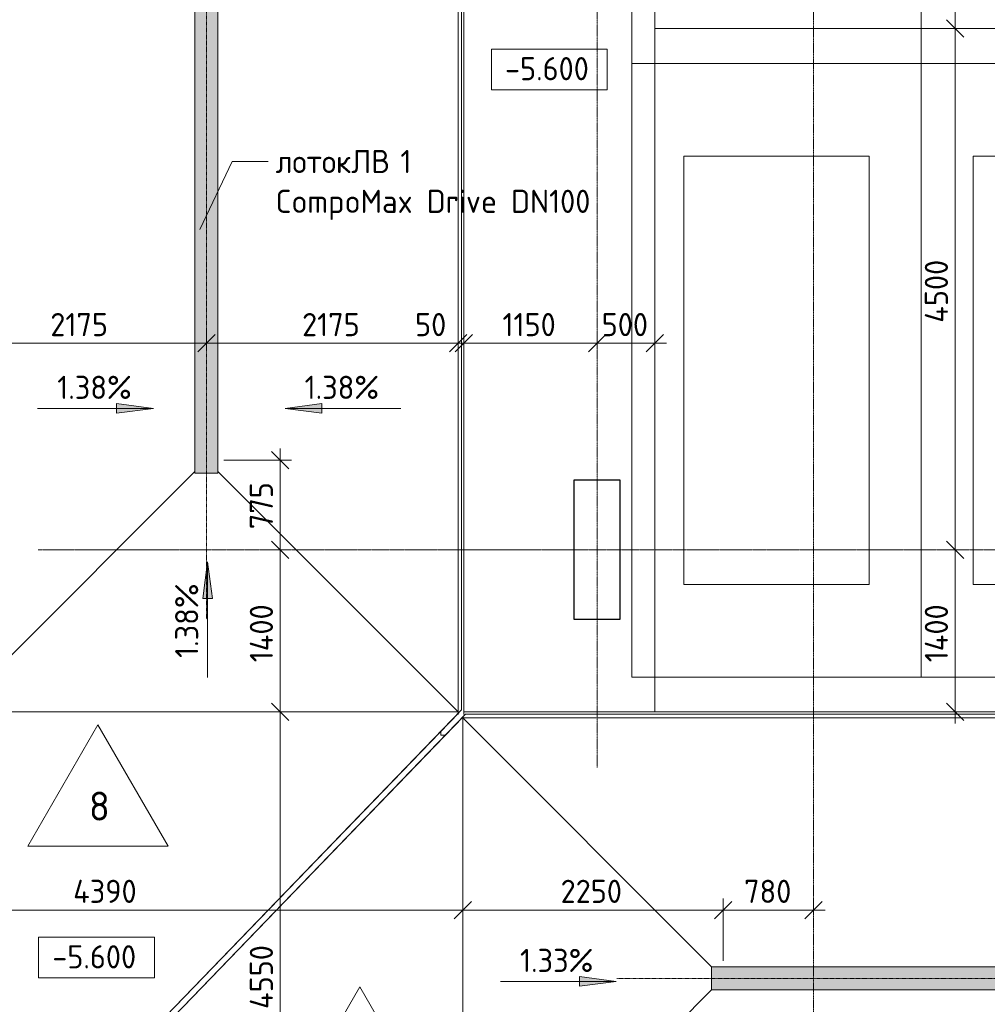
# Model space of a CAD drawing. Header units: millimetres. Extents: x 25420 to 100191, y -10965 to 131188.
# Tile 48 of 53: x 65812 to 74172, y 101476 to 109977. Entities that reach past the tile are written whole.
import ezdxf

# ---------------------------------------------------------------- set-up
doc = ezdxf.new("R2010")
doc.units = ezdxf.units.MM
for name, pattern in [('4_ Штрихпунктир_ 10 х 2 мм', [14, 10, -2, 0, -2]), ('4_ Штрихпунктир_ 15 х 2 мм', [19, 15, -2, 0, -2]), ('4_ Штрихпунктир_ 5 х 2 мм', [9, 5, -2, 0, -2])]:
    doc.linetypes.add(name, pattern=pattern)
for name, color, linetype, lineweight in [('A-ANNO-DIMS', 7, 'Continuous', 5), ('A-ANNO-DIMS-100', 7, 'Continuous', 5), ('A-DETL', 7, 'Continuous', 25), ('A-FLOR', 7, 'Continuous', 13), ('A-FLOR-IDEN', 7, 'Continuous', 5), ('A-GENM', 7, 'Continuous', 13), ('C-PRKG', 7, 'Continuous', 13), ('G-ANNO-DIMS', 7, 'Continuous', 5), ('G-ANNO-TEXT', 7, 'Continuous', 5), ('M-EQPM', 7, 'Continuous', 13), ('S-COLS', 7, 'Continuous', 25), ('S-GRID', 7, 'Continuous', 5)]:
    doc.layers.add(name, color=color, linetype=linetype, lineweight=lineweight)
doc.styles.add('GOST Common_2', font='GOST_Common.ttf', dxfattribs={"height": 250})
doc.styles.add('GOST Common_3', font='GOST_Common.ttf', dxfattribs={"height": 200})
doc.dimstyles.new('2_мм', dxfattribs={"dimscale": 304.8, "dimtxt": 201.142999, "dimasz": 0.492126, "dimexe": 0.328084, "dimexo": 0.492126, "dimgap": 0, "dimtad": 1, "dimdec": 0, "dimdsep": 46, "dimtxsty": 'GOST Common_3', "dimblk1": 'OBLIQUE', "dimblk2": 'OBLIQUE', "dimsah": 1, "dimcen": 0.09, "dimdle": 0.328084, "dimadec": 5, "dimazin": 2, "dimtfac": 1, "dimtdec": 4, "dimtix": 1, "dimtmove": 0, "dimatfit": 3, "dimfxl": 1, "dimtvp": 1, "dimtolj": 1, "dimtzin": 0, "dimarcsym": 2})
doc.dimstyles.new('2_мм_1', dxfattribs={"dimscale": 304.8, "dimtxt": 201.142999, "dimasz": 0.492126, "dimexe": 0.328084, "dimexo": 0.492126, "dimgap": 0, "dimtad": 1, "dimdec": 0, "dimdsep": 46, "dimtxsty": 'GOST Common_3', "dimblk1": 'OBLIQUE', "dimblk2": 'OBLIQUE', "dimsah": 1, "dimcen": 0.09, "dimdle": 0.328084, "dimadec": 5, "dimazin": 2, "dimtfac": 1, "dimtdec": 4, "dimtix": 1, "dimtmove": 1, "dimatfit": 3, "dimfxl": 1, "dimtvp": 1, "dimtolj": 1, "dimtzin": 0, "dimarcsym": 2})

# ---------------------------------------------------------------- blocks, each defined once
blk = doc.blocks.new('АР_Машиноместо - 5300x2500_С-V5--01_Подвал_МП_часть Б')
at = {"layer": 'C-PRKG'}
for p, q in [((2500, 0), (0, 0)), ((0, 0), (0, -5300)), ((2500, 0), (2500, -5300)), ((400, -500), (400, -4800)), ((400, -500), (2100, -500)), ((2100, -500), (2100, -4800)), ((400, -4800), (2100, -4800)), ((2500, -5300), (0, -5300))]:
    blk.add_line(p, q, dxfattribs=at)
blk = doc.blocks.new('АР_Машиноместо - 4900x2400_М__5300х2500_-3113489--01_Подвал_МП_часть Б')
at = {"layer": 'C-PRKG'}
for p, q in [((2500, 5300), (0, 5300)), ((0, 0), (0, 5300)), ((2500, 0), (2500, 5300)), ((450, 4500), (2050, 4500)), ((450, 800), (450, 4500)), ((2050, 800), (2050, 4500)), ((450, 800), (2050, 800)), ((2500, 0), (0, 0))]:
    blk.add_line(p, q, dxfattribs=at)
blk = doc.blocks.new('АР_Машиноместо - 5300x2500_С-V3--01_Подвал_МП_часть Б')
at = {"layer": 'C-PRKG'}
for p, q in [((2500, 5300), (0, 5300)), ((0, 0), (0, 5300)), ((2500, 0), (2500, 5300)), ((400, 4800), (2100, 4800)), ((400, 500), (400, 4800)), ((2100, 500), (2100, 4800)), ((400, 500), (2100, 500)), ((2500, 0), (0, 0))]:
    blk.add_line(p, q, dxfattribs=at)
blk = doc.blocks.new('АР_Машиноместо - 4900x2400_М__5300х2500_-V4--01_Подвал_МП_часть Б')
at = {"layer": 'C-PRKG'}
for p, q in [((2500, 0), (0, 0)), ((0, 0), (0, -5300)), ((2500, 0), (2500, -5300)), ((450, -800), (450, -4500)), ((450, -800), (2050, -800)), ((2050, -800), (2050, -4500)), ((450, -4500), (2050, -4500)), ((2500, -5300), (0, -5300))]:
    blk.add_line(p, q, dxfattribs=at)
blk = doc.blocks.new('АР-Заполнение деф_ шва - Д_ш_-4327394--01_Подвал_МП_часть Б')
at = {"layer": 'A-GENM'}
for p, q in [((0, 25), (18641.9, 25)), ((0, -25), (18641.9, -25))]:
    blk.add_line(p, q, dxfattribs=at)
blk = doc.blocks.new('АР-Заполнение деф_ шва - Д_ш_-5806451--01_Подвал_МП_часть Б')
at = {"layer": 'A-GENM'}
for p, q in [((0, 25), (21231.6, 25)), ((0, -25), (21231.6, -25))]:
    blk.add_line(p, q, dxfattribs=at)
blk = doc.blocks.new('АР-Заполнение деф_ шва - Д_ш_-5806452--01_Подвал_МП_часть Б')
at = {"layer": 'A-GENM'}
for p, q in [((0, 25), (6270.2, 25)), ((0, -25), (6270.2, -25))]:
    blk.add_line(p, q, dxfattribs=at)
blk = doc.blocks.new('АР_Лоток - 200х100h_ЛВ1-7511702--01_Подвал_МП_часть Б')
at = {"layer": 'M-EQPM', "true_color": 0xdddddd}
blk.add_hatch(color=254, dxfattribs=at).paths.add_polyline_path([(0, -100), (7038.6, -100), (7038.6, 100), (0, 100)])
at = {"layer": 'M-EQPM'}
blk.add_line((7038.6, -100), (7038.6, 100), dxfattribs=at)
blk = doc.blocks.new('АР_Лоток - 200х100h_ЛВ1-7518964--01_Подвал_МП_часть Б')
at = {"layer": 'M-EQPM', "true_color": 0xdddddd}
blk.add_hatch(color=254, dxfattribs=at).paths.add_polyline_path([(14285, -100), (14285, 100), (0, 100), (0, -100), (9987.1, -100)])
blk = doc.blocks.new('DIMBLOCK28--01_Подвал_МП_часть Б')
at = {"layer": 'A-ANNO-DIMS-100', "lineweight": 25, "transparency": 16777216}
for p, q in [((73892.9, 105400), (73817.9, 105475)), ((73892.9, 105400), (73967.9, 105325)), ((73892.9, 104000), (73817.9, 104075)), ((73892.9, 104000), (73967.9, 103925))]:
    blk.add_line(p, q, dxfattribs=at)
at = {"layer": 'A-ANNO-DIMS-100', "transparency": 16777216}
for p, q in [((73936.9, 105400), (73792.9, 105400)), ((73892.9, 103900), (73892.9, 105400)), ((73892.9, 105400), (73936.9, 105400)), ((73936.9, 104000), (73792.9, 104000)), ((73892.9, 104000), (73936.9, 104000))]:
    blk.add_line(p, q, dxfattribs=at)
at = {"layer": 'A-ANNO-DIMS-100', "color": 0, "transparency": 16777216, "insert": (73631.6, 104429), "char_height": 200, "width": 650.476, "attachment_point": 1, "rotation": 90, "line_spacing_factor": 1.022761, "style": 'GOST Common_3'}
blk.add_mtext('1400', dxfattribs=at)
blk = doc.blocks.new('_Oblique')
at = {"color": 0, "linetype": 'ByBlock', "lineweight": -2}
blk.add_line((-0.5, -0.5), (0.5, 0.5), dxfattribs=at)
blk = doc.blocks.new('DIMBLOCK29--01_Подвал_МП_часть Б')
at = {"layer": 'A-ANNO-DIMS-100', "lineweight": 25, "transparency": 16777216}
for p, q in [((73892.9, 109900), (73817.9, 109975)), ((73892.9, 109900), (73967.9, 109825)), ((73892.9, 105400), (73817.9, 105475)), ((73892.9, 105400), (73967.9, 105325))]:
    blk.add_line(p, q, dxfattribs=at)
at = {"layer": 'A-ANNO-DIMS-100', "transparency": 16777216}
for p, q in [((73936.9, 109900), (73792.9, 109900)), ((73892.9, 105400), (73892.9, 109900)), ((73892.9, 109900), (73936.9, 109900)), ((73936.9, 105400), (73792.9, 105400)), ((73892.9, 105400), (73936.9, 105400))]:
    blk.add_line(p, q, dxfattribs=at)
at = {"layer": 'A-ANNO-DIMS-100', "color": 0, "transparency": 16777216, "insert": (73631.6, 107360.2), "char_height": 200, "width": 695.477, "attachment_point": 1, "rotation": 90, "line_spacing_factor": 1.022761, "style": 'GOST Common_3'}
blk.add_mtext('4500', dxfattribs=at)
blk = doc.blocks.new('DIMBLOCK30--01_Подвал_МП_часть Б')
at = {"layer": 'A-ANNO-DIMS-100', "transparency": 16777216}
for p, q in [((73936.9, 113500), (73792.9, 113500)), ((73892.9, 109900), (73892.9, 113500)), ((73892.9, 113500), (73936.9, 113500)), ((73936.9, 109900), (73792.9, 109900)), ((73892.9, 109900), (73936.9, 109900))]:
    blk.add_line(p, q, dxfattribs=at)
at = {"layer": 'A-ANNO-DIMS-100', "lineweight": 25, "transparency": 16777216}
for p, q in [((73892.9, 113500), (73817.9, 113575)), ((73892.9, 113500), (73967.9, 113425)), ((73892.9, 109900), (73817.9, 109975)), ((73892.9, 109900), (73967.9, 109825))]:
    blk.add_line(p, q, dxfattribs=at)
at = {"layer": 'A-ANNO-DIMS-100', "color": 0, "transparency": 16777216, "insert": (73631.6, 111420.4), "char_height": 200, "width": 670.931, "attachment_point": 1, "rotation": 90, "line_spacing_factor": 1.022761, "style": 'GOST Common_3'}
blk.add_mtext('3600', dxfattribs=at)
blk = doc.blocks.new('DIMBLOCK75--01_Подвал_МП_часть Б')
at = {"layer": 'A-ANNO-DIMS-100', "transparency": 16777216}
for p, q in [((65250, 103850), (65250, 102189.8)), ((65250, 102289.8), (65250, 103850)), ((69640, 102245.9), (69640, 102389.8)), ((65250, 102289.8), (69640, 102289.8)), ((66274.1, 102289.8), (66953.7, 102289.8)), ((66953.7, 102289.8), (67445, 102289.8)), ((69640, 102289.8), (69640, 102245.9))]:
    blk.add_line(p, q, dxfattribs=at)
at = {"layer": 'A-ANNO-DIMS-100', "lineweight": 25, "transparency": 16777216}
for p, q in [((65250, 102289.8), (65325, 102364.8)), ((69640, 102289.8), (69715, 102364.8)), ((65250, 102289.8), (65175, 102214.8)), ((69640, 102289.8), (69565, 102214.8))]:
    blk.add_line(p, q, dxfattribs=at)
at = {"layer": 'A-ANNO-DIMS-100', "color": 0, "transparency": 16777216, "insert": (66274.1, 102551.2), "char_height": 200, "width": 695.477, "attachment_point": 1, "line_spacing_factor": 1.022761, "style": 'GOST Common_3'}
blk.add_mtext('4390', dxfattribs=at)
blk = doc.blocks.new('DIMBLOCK76--01_Подвал_МП_часть Б')
at = {"layer": 'A-ANNO-DIMS-100', "transparency": 16777216}
for p, q in [((69640, 102245.9), (69640, 102389.8)), ((71890, 101850), (71890, 102389.8)), ((69640, 102289.8), (71890, 102289.8)), ((69640, 102289.8), (69640, 102245.9)), ((71890, 102289.8), (71890, 101850))]:
    blk.add_line(p, q, dxfattribs=at)
at = {"layer": 'A-ANNO-DIMS-100', "lineweight": 25, "transparency": 16777216}
for p, q in [((69640, 102289.8), (69715, 102364.8)), ((71890, 102289.8), (71965, 102364.8)), ((69640, 102289.8), (69565, 102214.8)), ((71890, 102289.8), (71815, 102214.8))]:
    blk.add_line(p, q, dxfattribs=at)
at = {"layer": 'A-ANNO-DIMS-100', "color": 0, "transparency": 16777216, "insert": (70485.4, 102551.2), "char_height": 200, "width": 670.931, "attachment_point": 1, "line_spacing_factor": 1.022761, "style": 'GOST Common_3'}
blk.add_mtext('2250', dxfattribs=at)
blk = doc.blocks.new('DIMBLOCK77--01_Подвал_МП_часть Б')
at = {"layer": 'A-ANNO-DIMS-100', "transparency": 16777216}
for p, q in [((71890, 101850), (71890, 102389.8)), ((72670, 102245.9), (72670, 102389.8)), ((71890, 102289.8), (72770, 102289.8)), ((71890, 102289.8), (71890, 101850)), ((72670, 102289.8), (72670, 102245.9))]:
    blk.add_line(p, q, dxfattribs=at)
at = {"layer": 'A-ANNO-DIMS-100', "lineweight": 25, "transparency": 16777216}
for p, q in [((71890, 102289.8), (71965, 102364.8)), ((72670, 102289.8), (72745, 102364.8)), ((71890, 102289.8), (71815, 102214.8)), ((72670, 102289.8), (72595, 102214.8))]:
    blk.add_line(p, q, dxfattribs=at)
at = {"layer": 'A-ANNO-DIMS-100', "color": 0, "transparency": 16777216, "insert": (72070.3, 102551.2), "char_height": 200, "width": 503.198, "attachment_point": 1, "line_spacing_factor": 1.022761, "style": 'GOST Common_3'}
blk.add_mtext('780', dxfattribs=at)
blk = doc.blocks.new('DIMBLOCK83--01_Подвал_МП_часть Б')
at = {"layer": 'A-ANNO-DIMS-100', "lineweight": 25, "transparency": 16777216}
for p, q in [((68061.5, 104000), (67986.5, 104075)), ((68061.5, 104000), (68136.5, 103925)), ((68061.5, 99450), (67986.5, 99525)), ((68061.5, 99450), (68136.5, 99375))]:
    blk.add_line(p, q, dxfattribs=at)
at = {"layer": 'A-ANNO-DIMS-100', "transparency": 16777216}
for p, q in [((68105.5, 104000), (67961.5, 104000)), ((68061.5, 99450), (68061.5, 104000)), ((68061.5, 104000), (68105.5, 104000)), ((69490, 99450), (67961.5, 99450)), ((68061.5, 99450), (69490, 99450))]:
    blk.add_line(p, q, dxfattribs=at)
at = {"layer": 'A-ANNO-DIMS-100', "color": 0, "transparency": 16777216, "insert": (67800.2, 101435.2), "char_height": 200, "width": 695.477, "attachment_point": 1, "rotation": 90, "line_spacing_factor": 1.022761, "style": 'GOST Common_3'}
blk.add_mtext('4550', dxfattribs=at)
blk = doc.blocks.new('DIMBLOCK84--01_Подвал_МП_часть Б')
at = {"layer": 'A-ANNO-DIMS-100', "lineweight": 25, "transparency": 16777216}
for p, q in [((68061.5, 105400), (67986.5, 105475)), ((68061.5, 105400), (68136.5, 105325)), ((68061.5, 104000), (67986.5, 104075)), ((68061.5, 104000), (68136.5, 103925))]:
    blk.add_line(p, q, dxfattribs=at)
at = {"layer": 'A-ANNO-DIMS-100', "transparency": 16777216}
for p, q in [((68105.5, 105400), (67961.5, 105400)), ((68061.5, 104000), (68061.5, 105400)), ((68061.5, 105400), (68105.5, 105400)), ((68105.5, 104000), (67961.5, 104000)), ((68061.5, 104000), (68105.5, 104000))]:
    blk.add_line(p, q, dxfattribs=at)
at = {"layer": 'A-ANNO-DIMS-100', "color": 0, "transparency": 16777216, "insert": (67800.2, 104429), "char_height": 200, "width": 650.476, "attachment_point": 1, "rotation": 90, "line_spacing_factor": 1.022761, "style": 'GOST Common_3'}
blk.add_mtext('1400', dxfattribs=at)
blk = doc.blocks.new('DIMBLOCK85--01_Подвал_МП_часть Б')
at = {"layer": 'A-ANNO-DIMS-100', "transparency": 16777216}
for p, q in [((68061.5, 105400), (68061.5, 106275)), ((67575, 106175), (68161.5, 106175)), ((68061.5, 106175), (67575, 106175)), ((68105.5, 105400), (67961.5, 105400)), ((68061.5, 105400), (68105.5, 105400))]:
    blk.add_line(p, q, dxfattribs=at)
at = {"layer": 'A-ANNO-DIMS-100', "lineweight": 25, "transparency": 16777216}
for p, q in [((68061.5, 106175), (67986.5, 106250)), ((68061.5, 106175), (68136.5, 106100)), ((68061.5, 105400), (67986.5, 105475)), ((68061.5, 105400), (68136.5, 105325))]:
    blk.add_line(p, q, dxfattribs=at)
at = {"layer": 'A-ANNO-DIMS-100', "color": 0, "transparency": 16777216, "insert": (67800.2, 105577.8), "char_height": 200, "width": 503.198, "attachment_point": 1, "rotation": 90, "line_spacing_factor": 1.022761, "style": 'GOST Common_3'}
blk.add_mtext('775', dxfattribs=at)
blk = doc.blocks.new('DIMBLOCK89--01_Подвал_МП_часть Б')
at = {"layer": 'A-ANNO-DIMS-100', "transparency": 16777216}
for p, q in [((65250, 107139.1), (65250, 107283)), ((67425, 107139.1), (67425, 107283)), ((65250, 107183), (67425, 107183)), ((65250, 107183), (65250, 107139.1)), ((67425, 107183), (67425, 107139.1))]:
    blk.add_line(p, q, dxfattribs=at)
at = {"layer": 'A-ANNO-DIMS-100', "lineweight": 25, "transparency": 16777216}
for p, q in [((65250, 107183), (65325, 107258)), ((67425, 107183), (67500, 107258)), ((65250, 107183), (65175, 107108)), ((67425, 107183), (67350, 107108))]:
    blk.add_line(p, q, dxfattribs=at)
at = {"layer": 'A-ANNO-DIMS-100', "color": 0, "transparency": 16777216, "insert": (66076.7, 107444.4), "char_height": 200, "width": 625.93, "attachment_point": 1, "line_spacing_factor": 1.022761, "style": 'GOST Common_3'}
blk.add_mtext('2175', dxfattribs=at)
blk = doc.blocks.new('DIMBLOCK90--01_Подвал_МП_часть Б')
at = {"layer": 'A-ANNO-DIMS-100', "transparency": 16777216}
for p, q in [((67425, 107139.1), (67425, 107283)), ((69600, 107139.1), (69600, 107283)), ((67425, 107183), (69600, 107183)), ((67425, 107183), (67425, 107139.1)), ((69600, 107183), (69600, 107139.1))]:
    blk.add_line(p, q, dxfattribs=at)
at = {"layer": 'A-ANNO-DIMS-100', "lineweight": 25, "transparency": 16777216}
for p, q in [((67425, 107183), (67500, 107258)), ((69600, 107183), (69675, 107258)), ((67425, 107183), (67350, 107108)), ((69600, 107183), (69525, 107108))]:
    blk.add_line(p, q, dxfattribs=at)
at = {"layer": 'A-ANNO-DIMS-100', "color": 0, "transparency": 16777216, "insert": (68251.7, 107444.4), "char_height": 200, "width": 625.93, "attachment_point": 1, "line_spacing_factor": 1.022761, "style": 'GOST Common_3'}
blk.add_mtext('2175', dxfattribs=at)
blk = doc.blocks.new('DIMBLOCK91--01_Подвал_МП_часть Б')
at = {"layer": 'A-ANNO-DIMS-100', "transparency": 16777216}
for p, q in [((69600, 107139.1), (69600, 107283)), ((69650, 107139.1), (69650, 107283)), ((69228, 107183), (69607.6, 107183)), ((69600, 107183), (69650, 107183)), ((69600, 107183), (69600, 107139.1)), ((69607.6, 107183), (69625, 107183)), ((69650, 107183), (69650, 107139.1))]:
    blk.add_line(p, q, dxfattribs=at)
at = {"layer": 'A-ANNO-DIMS-100', "lineweight": 25, "transparency": 16777216}
for p, q in [((69600, 107183), (69675, 107258)), ((69650, 107183), (69725, 107258)), ((69600, 107183), (69525, 107108)), ((69650, 107183), (69575, 107108))]:
    blk.add_line(p, q, dxfattribs=at)
at = {"layer": 'A-ANNO-DIMS-100', "color": 0, "transparency": 16777216, "insert": (69228, 107444.4), "char_height": 200, "width": 335.466, "attachment_point": 1, "line_spacing_factor": 1.022761, "style": 'GOST Common_3'}
blk.add_mtext('50', dxfattribs=at)
blk = doc.blocks.new('DIMBLOCK92--01_Подвал_МП_часть Б')
at = {"layer": 'A-ANNO-DIMS-100', "transparency": 16777216}
for p, q in [((69650, 107139.1), (69650, 107283)), ((70800, 107139.1), (70800, 107283)), ((69650, 107183), (70800, 107183)), ((69650, 107183), (69650, 107139.1)), ((70800, 107183), (70800, 107139.1))]:
    blk.add_line(p, q, dxfattribs=at)
at = {"layer": 'A-ANNO-DIMS-100', "lineweight": 25, "transparency": 16777216}
for p, q in [((69650, 107183), (69725, 107258)), ((70800, 107183), (70875, 107258)), ((69650, 107183), (69575, 107108)), ((70800, 107183), (70725, 107108))]:
    blk.add_line(p, q, dxfattribs=at)
at = {"layer": 'A-ANNO-DIMS-100', "color": 0, "transparency": 16777216, "insert": (69982.9, 107444.4), "char_height": 200, "width": 580.928, "attachment_point": 1, "line_spacing_factor": 1.022761, "style": 'GOST Common_3'}
blk.add_mtext('1150', dxfattribs=at)
blk = doc.blocks.new('DIMBLOCK93--01_Подвал_МП_часть Б')
at = {"layer": 'A-ANNO-DIMS-100', "transparency": 16777216}
for p, q in [((70800, 107139.1), (70800, 107283)), ((71300, 107139.1), (71300, 107283)), ((70800, 107183), (71400, 107183)), ((70800, 107183), (70800, 107139.1)), ((71300, 107183), (71300, 107139.1))]:
    blk.add_line(p, q, dxfattribs=at)
at = {"layer": 'A-ANNO-DIMS-100', "lineweight": 25, "transparency": 16777216}
for p, q in [((70800, 107183), (70875, 107258)), ((71300, 107183), (71375, 107258)), ((70800, 107183), (70725, 107108)), ((71300, 107183), (71225, 107108))]:
    blk.add_line(p, q, dxfattribs=at)
at = {"layer": 'A-ANNO-DIMS-100', "color": 0, "transparency": 16777216, "insert": (70840.3, 107444.4), "char_height": 200, "width": 503.198, "attachment_point": 1, "line_spacing_factor": 1.022761, "style": 'GOST Common_3'}
blk.add_mtext('500', dxfattribs=at)
blk = doc.blocks.new('Высотные отметки - Frame_2-749557--01_Подвал_МП_часть Б')
at = {"layer": 'G-ANNO-DIMS'}
for p, q in [((-5, 3.5), (-5, 0)), ((5, 3.5), (-5, 3.5)), ((5, 0), (5, 3.5)), ((-5, 0), (5, 0))]:
    blk.add_line(p, q, dxfattribs=at)
blk = doc.blocks.new('Марка полов - Марка полов-4106608--01_Подвал_МП_часть Б')
at = {"layer": 'A-FLOR-IDEN'}
for p, q in [((0, 7), (-6.062, -3.5)), ((6.062, -3.5), (0, 7)), ((-6.062, -3.5), (6.062, -3.5))]:
    blk.add_line(p, q, dxfattribs=at)

msp = doc.modelspace()

# ---------------------------------------------------------------- hatches: boundary and pattern name
at = {"layer": 'G-ANNO-DIMS'}
for points in [[(66967.502525, 106621.314056), (66650.002525, 106663.113724), (66650.002525, 106579.514388)], [(68104.449886, 106621.314056), (68421.949886, 106579.514388), (68421.949886, 106663.113724)], [(67436.263481, 105297.185443), (67394.463813, 104979.685443), (67478.063149, 104979.685443)], [(67436.263481, 105297.185443), (67394.463813, 104979.685443), (67478.063149, 104979.685443)], [(70965.320159, 101673.433667), (70647.820159, 101715.233335), (70647.820159, 101631.633999)], [(70965.320159, 101673.433667), (70647.820159, 101715.233335), (70647.820159, 101631.633999)]]:
    msp.add_hatch(color=256, dxfattribs=at).paths.add_polyline_path(points)

# ---------------------------------------------------------------- linework, layer by layer
at = {"layer": 'A-DETL', "linetype": '4_ Штрихпунктир_ 5 х 2 мм', "lineweight": 5}
for p, q in [((67425, 123900), (67425, 104800)), ((89346.177903, 105400), (65971.051649, 105400)), ((88291.89493, 101700), (70970, 101700))]:
    msp.add_line(p, q, dxfattribs=at)
at = {"layer": 'A-DETL', "linetype": '4_ Штрихпунктир_ 15 х 2 мм', "lineweight": 5}
for p, q in [((65250, 104000), (69600, 104000)), ((65250, 104000), (69600, 104000)), ((65250, 104000), (69600, 104000)), ((69640, 99450), (69640, 103950))]:
    msp.add_line(p, q, dxfattribs=at)
at = {"layer": 'A-FLOR'}
for p, q in [((69600, 125160), (69600, 103986.045208)), ((69630, 104017.079691), (69630, 125160.075128)), ((69650, 125209.999998), (69650, 104000)), ((67325, 106061.410054), (67325, 122985)), ((67525, 122985), (67525, 106061.410054)), ((71300, 104000), (71300, 115800)), ((86925, 109900), (71300, 109900)), ((65250, 104000), (67325, 106075)), ((67325, 106061.410054), (67525, 106061.410054)), ((67525, 106075), (69600, 104000)), ((65225, 99460.183139), (69630, 104017.079691)), ((69600, 104000), (65250, 104000)), ((69663.698453, 103980), (65255.698453, 99420)), ((69650, 104000), (71300, 104000)), ((88291.89493, 103980), (69663.698453, 103980)), ((88291.89493, 104000), (71300, 104000)), ((69640, 103950), (69634.698453, 103950)), ((71790, 101800), (69640, 103950)), ((69640, 103950), (88291.89493, 103950)), ((69640, 99450), (69640, 103950)), ((69450, 103830.872794), (69450, 103800)), ((69450, 103800), (69489.698453, 103800)), ((71790, 101800), (71790, 101600)), ((88291.89493, 101800), (71790, 101800)), ((71790, 101600), (69640, 99450)), ((88291.89493, 101600), (71790, 101600))]:
    msp.add_line(p, q, dxfattribs=at)
at = {"layer": 'G-ANNO-DIMS'}
for p, q in [((65967.502525, 106621.314056), (66967.502525, 106621.314056)), ((66967.502525, 106621.314056), (66650.002525, 106663.113724)), ((66650.002525, 106663.113724), (66650.002525, 106579.514388)), ((66650.002525, 106579.514388), (66967.502525, 106621.314056)), ((68421.949886, 106663.113724), (68104.449886, 106621.314056)), ((68104.449886, 106621.314056), (68421.949886, 106579.514388)), ((69104.449886, 106621.314056), (68104.449886, 106621.314056)), ((68421.949886, 106579.514388), (68421.949886, 106663.113724)), ((67436.263481, 105297.185443), (67394.463813, 104979.685443)), ((67436.263481, 105297.185443), (67394.463813, 104979.685443)), ((67478.063149, 104979.685443), (67436.263481, 105297.185443)), ((67436.263481, 104297.185443), (67436.263481, 105297.185443)), ((67478.063149, 104979.685443), (67436.263481, 105297.185443)), ((67436.263481, 104297.185443), (67436.263481, 105297.185443)), ((67394.463813, 104979.685443), (67478.063149, 104979.685443)), ((67394.463813, 104979.685443), (67478.063149, 104979.685443)), ((70965.320159, 101673.433667), (70647.820159, 101715.233335)), ((70647.820159, 101715.233335), (70647.820159, 101631.633999)), ((70965.320159, 101673.433667), (70647.820159, 101715.233335)), ((70647.820159, 101715.233335), (70647.820159, 101631.633999)), ((69965.320159, 101673.433667), (70965.320159, 101673.433667)), ((69965.320159, 101673.433667), (70965.320159, 101673.433667)), ((70647.820159, 101631.633999), (70965.320159, 101673.433667)), ((70647.820159, 101631.633999), (70965.320159, 101673.433667))]:
    msp.add_line(p, q, dxfattribs=at)
at = {"layer": 'G-ANNO-TEXT'}
for p, q in [((67369.851102, 108165.682567), (67646.582438, 108752.598027)), ((67646.582438, 108752.598027), (67957.989378, 108752.598027))]:
    msp.add_line(p, q, dxfattribs=at)
at = {"layer": 'S-COLS'}
for p, q in [((71000, 106000), (70600, 106000)), ((70600, 106000), (70600, 104800)), ((71000, 104800), (71000, 106000)), ((70600, 104800), (71000, 104800))]:
    msp.add_line(p, q, dxfattribs=at)
at = {"layer": 'S-GRID', "linetype": '4_ Штрихпунктир_ 10 х 2 мм'}
for p, q in [((70800, 103519.533888), (70800, 129588.42805)), ((72670, 80104.964717), (72670, 129588.42805)), ((90016.401776, 105400), (65971.051649, 105400))]:
    msp.add_line(p, q, dxfattribs=at)

# ---------------------------------------------------------------- block references
at = {"layer": 'A-FLOR-IDEN', "xscale": 99.99999999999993, "yscale": 99.99999999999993, "zscale": 99.99999999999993}
for p in [(66487.726007, 103189.870611), (68750.467707, 100927.128911)]:
    msp.add_blockref('Марка полов - Марка полов-4106608--01_Подвал_МП_часть Б', p, dxfattribs=at)
at = {"layer": 'A-GENM'}
for name, p, rotation in [('АР-Заполнение деф_ шва - Д_ш_-5806451--01_Подвал_МП_часть Б', (69625, 125209.999998), 270), ('АР-Заполнение деф_ шва - Д_ш_-5806452--01_Подвал_МП_часть Б', (65267.058008, 99467.640444), 45.97102193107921)]:
    msp.add_blockref(name, p, dxfattribs=dict(at, rotation=rotation))
msp.add_blockref('АР-Заполнение деф_ шва - Д_ш_-4327394--01_Подвал_МП_часть Б', (69650, 103975), dxfattribs=at)
at = {"layer": 'C-PRKG', "rotation": 180}
for name, p in [('АР_Машиноместо - 5300x2500_С-V3--01_Подвал_МП_часть Б', (73600, 114900)), ('АР_Машиноместо - 4900x2400_М__5300х2500_-V4--01_Подвал_МП_часть Б', (73600, 104300))]:
    msp.add_blockref(name, p, dxfattribs=at)
at = {"layer": 'C-PRKG'}
for name, p in [('АР_Машиноместо - 5300x2500_С-V5--01_Подвал_МП_часть Б', (73600, 114900)), ('АР_Машиноместо - 4900x2400_М__5300х2500_-3113489--01_Подвал_МП_часть Б', (73600, 104300))]:
    msp.add_blockref(name, p, dxfattribs=at)
at = {"layer": 'G-ANNO-DIMS', "xscale": 99.99999999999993, "yscale": 99.99999999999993, "zscale": 99.99999999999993}
for p in [(70387.000651, 109372.711464), (66475.928015, 101704.471365)]:
    msp.add_blockref('Высотные отметки - Frame_2-749557--01_Подвал_МП_часть Б', p, dxfattribs=at)
at = {"layer": 'M-EQPM', "rotation": 90}
msp.add_blockref('АР_Лоток - 200х100h_ЛВ1-7511702--01_Подвал_МП_часть Б', (67425, 106061.410054), dxfattribs=at)
at = {"layer": 'M-EQPM'}
msp.add_blockref('АР_Лоток - 200х100h_ЛВ1-7518964--01_Подвал_МП_часть Б', (71790, 101700), dxfattribs=at)

# ---------------------------------------------------------------- texts
at = {"layer": 'A-FLOR-IDEN', "insert": (66410.849724, 103311.932283), "char_height": 250, "width": 216.455625, "attachment_point": 1, "style": 'GOST Common_2'}
msp.add_mtext('\\fGOST Common|b0|i0|c204|p34|;8', dxfattribs=at)
at = {"layer": 'G-ANNO-DIMS', "char_height": 200, "attachment_point": 1, "line_spacing_factor": 1.022761, "style": 'GOST Common_3'}
for s, insert, width in [('-5.600', (70004.844124, 109654.077125), 917.17566319), ('1.38%', (66136.635427, 106902.679717), 794.08103471), ('1.38%', (68273.582788, 106902.679717), 794.08103471), ('-5.600', (66093.771489, 101985.837026), 917.17566319), ('1.33%', (70134.453062, 101954.799328), 794.08103471), ('1.33%', (70134.453062, 101954.799328), 794.08103471)]:
    msp.add_mtext(s, dxfattribs=dict(at, insert=insert, width=width))
at = {"layer": 'G-ANNO-DIMS', "insert": (67154.89782, 104466.318345), "char_height": 200, "width": 794.08103471, "attachment_point": 1, "rotation": 90, "line_spacing_factor": 1.022761, "style": 'GOST Common_3'}
msp.add_mtext('1.38%', dxfattribs=at)
msp.add_mtext('1.38%', dxfattribs=at)
at = {"layer": 'G-ANNO-TEXT', "char_height": 200, "attachment_point": 1, "style": 'GOST Common_3'}
for s, insert, width in [('лотокЛВ', (68022.989378, 108852.598027), 1306.750625), ('\\fGOST Common|b0|i0|c204|p34|;1', (69101.166461, 108852.598027), 120.253125), ('CompoMax Drive DN100', (68022.989378, 108508.639693), 3310.969375)]:
    msp.add_mtext(s, dxfattribs=dict(at, insert=insert, width=width))

# ---------------------------------------------------------------- dimensions: what is measured, and where the dimension line sits
at = {"layer": 'A-ANNO-DIMS'}
for base, p1, p2, override, picture, middle in [((73892.939846, 113500), (73786.873829, 109900), (73786.873829, 113500), {"dimpost": '<>', "dimfxl": 3600}, 'DIMBLOCK30--01_Подвал_МП_часть Б', (73792.939846, 111700)), ((73892.939846, 109900), (73786.873829, 105400), (73786.873829, 109900), {"dimpost": '<>', "dimfxl": 4500}, 'DIMBLOCK29--01_Подвал_МП_часть Б', (73792.939846, 107650)), ((68061.53273, 106175), (67955.466713, 105400), (67425, 106175), {"dimpost": '<>', "dimfxl": 939.159163}, 'DIMBLOCK85--01_Подвал_МП_часть Б', (67961.53273, 105787.5)), ((68061.53273, 105400), (67955.466713, 104000), (67955.466713, 105400), {"dimpost": '<>', "dimfxl": 1400}, 'DIMBLOCK84--01_Подвал_МП_часть Б', (67961.53273, 104700)), ((73892.939846, 105400), (73786.873829, 104000), (73786.873829, 105400), {"dimpost": '<>', "dimfxl": 1400}, 'DIMBLOCK28--01_Подвал_МП_часть Б', (73792.939846, 104700)), ((68061.53273, 104000), (69640, 99450), (67955.466713, 104000), {"dimpost": '<>', "dimfxl": 4851.819493}, 'DIMBLOCK83--01_Подвал_МП_часть Б', (67961.53273, 101725))]:
    dim = msp.add_linear_dim(base=base, p1=p1, p2=p2, angle=90, dimstyle='2_мм', override=override, dxfattribs=at)
    dim.commit()
    dim.dimension.update_dxf_attribs({"geometry": picture, "text_midpoint": middle})
for base, p1, p2, override, picture, middle in [((67425, 107183.005016), (65250, 107289.071034), (67425, 107289.071034), {"dimpost": '<>', "dimfxl": 2175}, 'DIMBLOCK89--01_Подвал_МП_часть Б', (66337.5, 107283.005016)), ((69600, 107183.005016), (67425, 107289.071034), (69600, 107289.071034), {"dimpost": '<>', "dimfxl": 2175}, 'DIMBLOCK90--01_Подвал_МП_часть Б', (68512.5, 107283.005016)), ((70800, 107183.005016), (69650, 107289.071034), (70800, 107289.071034), {"dimpost": '<>', "dimfxl": 1150}, 'DIMBLOCK92--01_Подвал_МП_часть Б', (70225, 107283.005016)), ((71300, 107183.005016), (70800, 107289.071034), (71300, 107289.071034), {"dimpost": '<>', "dimfxl": 500}, 'DIMBLOCK93--01_Подвал_МП_часть Б', (71050, 107283.005016)), ((71890, 102289.838218), (69640, 102395.904236), (71890, 101700), {"dimpost": '<>', "dimfxl": 2355.160866}, 'DIMBLOCK76--01_Подвал_МП_часть Б', (70765, 102389.838218)), ((72670, 102289.838218), (71890, 101700), (72670, 102395.904236), {"dimpost": '<>', "dimfxl": 1045.314644}, 'DIMBLOCK77--01_Подвал_МП_часть Б', (72280, 102389.838218))]:
    dim = msp.add_linear_dim(base=base, p1=p1, p2=p2, dimstyle='2_мм', override=override, dxfattribs=at)
    dim.commit()
    dim.dimension.update_dxf_attribs({"geometry": picture, "text_midpoint": middle})
for base, p1, p2, override, picture, middle in [((69650, 107183.005016), (69600, 107289.071034), (69650, 107289.071034), {"dimpost": '<>', "dimfxl": 50}, 'DIMBLOCK91--01_Подвал_МП_часть Б', (69395.731167, 107311.037344)), ((69640, 102289.838218), (65250, 104000), (69640, 102395.904236), {"dimpost": '<>', "dimfxl": 4673.887378}, 'DIMBLOCK75--01_Подвал_МП_часть Б', (66621.837177, 102417.870546))]:
    dim = msp.add_linear_dim(base=base, p1=p1, p2=p2, dimstyle='2_мм_1', override=override, dxfattribs=at)
    dim.commit()
    dim.dimension.update_dxf_attribs({"geometry": picture, "text_midpoint": middle, "dimtype": 160})

doc.saveas('drawing.dxf')
